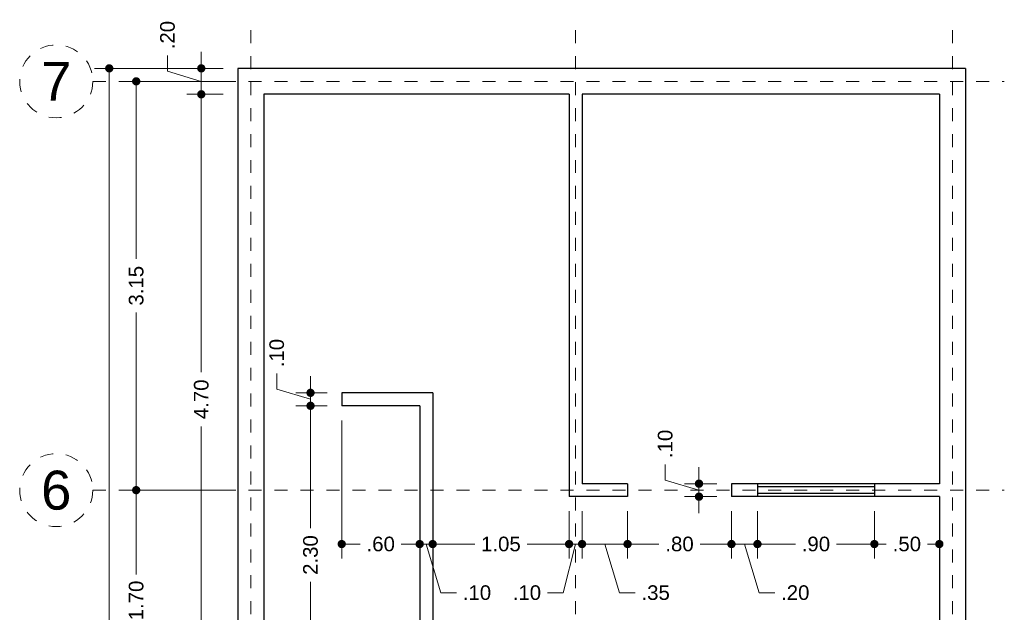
# Model space of a CAD drawing. Header units: millimetres. Extents: x 36.2 to 43.9, y 0.1 to 15.9.
# Tile 4 of 4: x 36.2 to 43.7, y 11.3 to 15.9. Entities that reach past the tile are written whole.
import ezdxf
from ezdxf.enums import TextEntityAlignment as Align

# ---------------------------------------------------------------- set-up
doc = ezdxf.new("R2010")
doc.units = ezdxf.units.MM
doc.header["$LTSCALE"] = 0.001
doc.linetypes.add('CENTER2', pattern=[28.575, 19.05, -3.175, 3.175, -3.175])
for name, color, linetype, lineweight in [('Cotas', 7, 'Continuous', 18), ('Ejes', 7, 'CENTER2', 5), ('Muros', 7, 'Continuous', 30), ('Ventanas', 5, 'Continuous', 25)]:
    doc.layers.add(name, color=color, linetype=linetype, lineweight=lineweight)
doc.styles.get("Standard").update_dxf_attribs({"font": 'arial.ttf'})
doc.dimstyles.new('1-75', dxfattribs={"dimscale": 75, "dimtxt": 0.0015, "dimasz": 0.00085, "dimexe": 0.0015, "dimexo": 0.0015, "dimgap": 0.0008, "dimtad": 0, "dimzin": 4, "dimdsep": 46, "dimtxsty": 'Standard', "dimblk": 'DOT', "dimcen": 0.09, "dimclrd": 256, "dimclre": 256, "dimclrt": 256, "dimadec": 0, "dimazin": 0, "dimtfac": 1, "dimtofl": 0, "dimtmove": 1, "dimatfit": 2, "dimfxl": 0.0015, "dimtfill": 1, "dimtolj": 1, "dimtzin": 4, "dimlwd": -1, "dimlwe": -1, "dimarcsym": 0})

# ---------------------------------------------------------------- blocks, each defined once
blk = doc.blocks.new('_DOT')
at = {"color": 0, "linetype": 'ByBlock'}
blk.add_line((-0.5, 0), (-1, 0), dxfattribs=at)
at = {"color": 0, "linetype": 'ByBlock', "const_width": 0.5}
blk.add_lwpolyline([(-0.25, 0, 1), (0.25, 0, 1)], format="xyb", close=True, dxfattribs=at)
blk = doc.blocks.new('*D15')
at = {"layer": 'Cotas', "transparency": 16777216}
for p, q in [((37.7303, 15.4813), (36.7406, 15.4813)), ((36.8531, 15.4176), (36.8531, 8.8756)), ((36.8531, 1.8451), (36.8531, 8.387)), ((37.7303, 1.7813), (36.7406, 1.7813))]:
    blk.add_line(p, q, dxfattribs=at)
at = {"layer": 'Defpoints', "color": 0, "transparency": 16777216}
for p in [(36.8531, 15.4813), (37.8428, 15.4813), (37.8428, 1.7813)]:
    blk.add_point(p, dxfattribs=at)
at = {"layer": 'Cotas', "transparency": 16777216, "xscale": 0.06375, "yscale": 0.06375, "zscale": 0.06375}
for p, rotation in [((36.8531, 15.4813), 90), ((36.8531, 1.7813), 270)]:
    blk.add_blockref('_DOT', p, dxfattribs=dict(at, rotation=rotation))
at = {"layer": 'Cotas', "transparency": 16777216, "insert": (36.8531, 8.6313), "char_height": 0.1125, "attachment_point": 5, "rotation": 90, "bg_fill": 3, "box_fill_scale": 1.1, "bg_fill_color": 256, "bg_fill_true_color": 13158600, "bg_fill_transparency": 0}
blk.add_mtext('\\A1;13.70', dxfattribs=at)
blk = doc.blocks.new('*D20')
at = {"layer": 'Cotas', "transparency": 16777216}
for p, q in [((37.7303, 12.2313), (36.9483, 12.2313)), ((37.0608, 12.1676), (37.0608, 11.5819)), ((37.0608, 10.5951), (37.0608, 11.1807)), ((37.7303, 10.5313), (36.9483, 10.5313))]:
    blk.add_line(p, q, dxfattribs=at)
at = {"layer": 'Defpoints', "color": 0, "transparency": 16777216}
for p in [(37.0608, 12.2313), (37.8428, 12.2313), (37.8428, 10.5313)]:
    blk.add_point(p, dxfattribs=at)
at = {"layer": 'Cotas', "transparency": 16777216, "xscale": 0.06375, "yscale": 0.06375, "zscale": 0.06375}
for p, rotation in [((37.0608, 12.2313), 90), ((37.0608, 10.5313), 270)]:
    blk.add_blockref('_DOT', p, dxfattribs=dict(at, rotation=rotation))
at = {"layer": 'Cotas', "transparency": 16777216, "insert": (37.0608, 11.3813), "char_height": 0.1125, "attachment_point": 5, "rotation": 90, "bg_fill": 3, "box_fill_scale": 1.1, "bg_fill_color": 256, "bg_fill_true_color": 13158600, "bg_fill_transparency": 0}
blk.add_mtext('\\A1;1.70', dxfattribs=at)
blk = doc.blocks.new('*D21')
at = {"layer": 'Cotas', "transparency": 16777216}
for p, q in [((37.7303, 15.3813), (36.9483, 15.3813)), ((37.0608, 15.3176), (37.0608, 14.0128)), ((37.0608, 12.2951), (37.0608, 13.5998)), ((37.7303, 12.2313), (36.9483, 12.2313))]:
    blk.add_line(p, q, dxfattribs=at)
at = {"layer": 'Defpoints', "color": 0, "transparency": 16777216}
for p in [(37.0608, 15.3813), (37.8428, 15.3813), (37.8428, 12.2313)]:
    blk.add_point(p, dxfattribs=at)
at = {"layer": 'Cotas', "transparency": 16777216, "xscale": 0.06375, "yscale": 0.06375, "zscale": 0.06375}
for p, rotation in [((37.0608, 15.3813), 90), ((37.0608, 12.2313), 270)]:
    blk.add_blockref('_DOT', p, dxfattribs=dict(at, rotation=rotation))
at = {"layer": 'Cotas', "transparency": 16777216, "insert": (37.0608, 13.8063), "char_height": 0.1125, "attachment_point": 5, "rotation": 90, "bg_fill": 3, "box_fill_scale": 1.1, "bg_fill_color": 256, "bg_fill_true_color": 13158600, "bg_fill_transparency": 0}
blk.add_mtext('\\A1;3.15', dxfattribs=at)
blk = doc.blocks.new('*D26')
at = {"layer": 'Cotas', "transparency": 16777216}
for p, q in [((37.7303, 15.2813), (37.4492, 15.2813)), ((37.5617, 15.2176), (37.5617, 13.1395)), ((37.5617, 10.6451), (37.5617, 12.7231)), ((37.7303, 10.5813), (37.4492, 10.5813))]:
    blk.add_line(p, q, dxfattribs=at)
at = {"layer": 'Defpoints', "color": 0, "transparency": 16777216}
for p in [(37.5617, 15.2813), (37.8428, 15.2813), (37.8428, 10.5813)]:
    blk.add_point(p, dxfattribs=at)
at = {"layer": 'Cotas', "transparency": 16777216, "xscale": 0.06375, "yscale": 0.06375, "zscale": 0.06375}
for p, rotation in [((37.5617, 15.2813), 90), ((37.5617, 10.5813), 270)]:
    blk.add_blockref('_DOT', p, dxfattribs=dict(at, rotation=rotation))
at = {"layer": 'Cotas', "transparency": 16777216, "insert": (37.5617, 12.9313), "char_height": 0.1125, "attachment_point": 5, "rotation": 90, "bg_fill": 3, "box_fill_scale": 1.1, "bg_fill_color": 256, "bg_fill_true_color": 13158600, "bg_fill_transparency": 0}
blk.add_mtext('\\A1;4.70', dxfattribs=at)
blk = doc.blocks.new('*D27')
at = {"layer": 'Cotas', "transparency": 16777216}
for p, q in [((37.3018, 15.4593), (37.3018, 15.5793)), ((37.5617, 15.5451), (37.5617, 15.6088)), ((37.7303, 15.4813), (37.4492, 15.4813)), ((37.5617, 15.2813), (37.5617, 15.4813)), ((37.5617, 15.3813), (37.3018, 15.4593)), ((37.7303, 15.2813), (37.4492, 15.2813)), ((37.5617, 15.2176), (37.5617, 15.1538))]:
    blk.add_line(p, q, dxfattribs=at)
at = {"layer": 'Defpoints', "color": 0, "transparency": 16777216}
for p in [(37.5617, 15.4813), (37.8428, 15.4813), (37.8428, 15.2813)]:
    blk.add_point(p, dxfattribs=at)
at = {"layer": 'Cotas', "transparency": 16777216, "xscale": 0.06375, "yscale": 0.06375, "zscale": 0.06375}
for p, rotation in [((37.5617, 15.4813), 270), ((37.5617, 15.2813), 90)]:
    blk.add_blockref('_DOT', p, dxfattribs=dict(at, rotation=rotation))
at = {"layer": 'Cotas', "transparency": 16777216, "insert": (37.3018, 15.7376), "char_height": 0.1125, "attachment_point": 5, "rotation": 90, "bg_fill": 3, "box_fill_scale": 1.1, "bg_fill_color": 256, "bg_fill_true_color": 13158600, "bg_fill_transparency": 0}
blk.add_mtext('\\A1;.20', dxfattribs=at)
blk = doc.blocks.new('*D37')
at = {"layer": 'Cotas', "transparency": 16777216}
for p, q in [((41.1328, 12.3093), (41.1328, 12.4293)), ((41.3927, 12.3451), (41.3927, 12.4088)), ((41.3927, 12.2313), (41.1328, 12.3093)), ((41.5303, 12.2813), (41.2802, 12.2813)), ((41.3927, 12.1813), (41.3927, 12.2813)), ((41.5303, 12.1813), (41.2802, 12.1813)), ((41.3927, 12.1176), (41.3927, 12.0538))]:
    blk.add_line(p, q, dxfattribs=at)
at = {"layer": 'Defpoints', "color": 0, "transparency": 16777216}
for p in [(41.3927, 12.2813), (41.6428, 12.2813), (41.6428, 12.1813)]:
    blk.add_point(p, dxfattribs=at)
at = {"layer": 'Cotas', "transparency": 16777216, "xscale": 0.06375, "yscale": 0.06375, "zscale": 0.06375}
for p, rotation in [((41.3927, 12.2813), 270), ((41.3927, 12.1813), 90)]:
    blk.add_blockref('_DOT', p, dxfattribs=dict(at, rotation=rotation))
at = {"layer": 'Cotas', "transparency": 16777216, "insert": (41.1328, 12.5876), "char_height": 0.1125, "attachment_point": 5, "rotation": 90, "bg_fill": 3, "box_fill_scale": 1.1, "bg_fill_color": 256, "bg_fill_true_color": 13158600, "bg_fill_transparency": 0}
blk.add_mtext('\\A1;.10', dxfattribs=at)
blk = doc.blocks.new('*D38')
at = {"layer": 'Cotas', "transparency": 16777216}
for p, q in [((41.6428, 12.0688), (41.6428, 11.7035)), ((41.8428, 12.0688), (41.8428, 11.7035)), ((41.579, 11.816), (41.5153, 11.816)), ((41.6428, 11.816), (41.8428, 11.816)), ((41.7428, 11.816), (41.8552, 11.4412)), ((41.9065, 11.816), (41.9703, 11.816)), ((41.8552, 11.4412), (41.9752, 11.4412))]:
    blk.add_line(p, q, dxfattribs=at)
at = {"layer": 'Defpoints', "color": 0, "transparency": 16777216}
for p in [(41.6428, 12.1813), (41.8428, 12.1813), (41.8428, 11.816)]:
    blk.add_point(p, dxfattribs=at)
at = {"layer": 'Cotas', "transparency": 16777216, "xscale": 0.06375, "yscale": 0.06375, "zscale": 0.06375}
blk.add_blockref('_DOT', (41.6428, 11.816), dxfattribs=at)
at = {"layer": 'Cotas', "transparency": 16777216, "xscale": 0.06375, "yscale": 0.06375, "zscale": 0.06375, "rotation": 180}
blk.add_blockref('_DOT', (41.8428, 11.816), dxfattribs=at)
at = {"layer": 'Cotas', "transparency": 16777216, "insert": (42.1336, 11.4412), "char_height": 0.1125, "attachment_point": 5, "bg_fill": 3, "box_fill_scale": 1.1, "bg_fill_color": 256, "bg_fill_true_color": 13158600, "bg_fill_transparency": 0}
blk.add_mtext('\\A1;.20', dxfattribs=at)
blk = doc.blocks.new('*D39')
at = {"layer": 'Cotas', "transparency": 16777216}
for p, q in [((41.8428, 12.0688), (41.8428, 11.7035)), ((42.7428, 12.0688), (42.7428, 11.7035)), ((41.9065, 11.816), (42.1344, 11.816)), ((42.679, 11.816), (42.4511, 11.816))]:
    blk.add_line(p, q, dxfattribs=at)
at = {"layer": 'Defpoints', "color": 0, "transparency": 16777216}
for p in [(41.8428, 12.1813), (42.7428, 12.1813), (42.7428, 11.816)]:
    blk.add_point(p, dxfattribs=at)
at = {"layer": 'Cotas', "transparency": 16777216, "xscale": 0.06375, "yscale": 0.06375, "zscale": 0.06375, "rotation": 180}
blk.add_blockref('_DOT', (41.8428, 11.816), dxfattribs=at)
at = {"layer": 'Cotas', "transparency": 16777216, "xscale": 0.06375, "yscale": 0.06375, "zscale": 0.06375}
blk.add_blockref('_DOT', (42.7428, 11.816), dxfattribs=at)
at = {"layer": 'Cotas', "transparency": 16777216, "insert": (42.2928, 11.816), "char_height": 0.1125, "attachment_point": 5, "bg_fill": 3, "box_fill_scale": 1.1, "bg_fill_color": 256, "bg_fill_true_color": 13158600, "bg_fill_transparency": 0}
blk.add_mtext('\\A1;.90', dxfattribs=at)
blk = doc.blocks.new('*D40')
at = {"layer": 'Cotas', "transparency": 16777216}
for p, q in [((42.7428, 12.0688), (42.7428, 11.7035)), ((43.2428, 12.0688), (43.2428, 11.7035)), ((42.8065, 11.816), (42.8344, 11.816)), ((43.179, 11.816), (43.1511, 11.816))]:
    blk.add_line(p, q, dxfattribs=at)
at = {"layer": 'Defpoints', "color": 0, "transparency": 16777216}
for p in [(42.7428, 12.1813), (43.2428, 12.1813), (43.2428, 11.816)]:
    blk.add_point(p, dxfattribs=at)
at = {"layer": 'Cotas', "transparency": 16777216, "xscale": 0.06375, "yscale": 0.06375, "zscale": 0.06375, "rotation": 180}
blk.add_blockref('_DOT', (42.7428, 11.816), dxfattribs=at)
at = {"layer": 'Cotas', "transparency": 16777216, "xscale": 0.06375, "yscale": 0.06375, "zscale": 0.06375}
blk.add_blockref('_DOT', (43.2428, 11.816), dxfattribs=at)
at = {"layer": 'Cotas', "transparency": 16777216, "insert": (42.9928, 11.816), "char_height": 0.1125, "attachment_point": 5, "bg_fill": 3, "box_fill_scale": 1.1, "bg_fill_color": 256, "bg_fill_true_color": 13158600, "bg_fill_transparency": 0}
blk.add_mtext('\\A1;.50', dxfattribs=at)
blk = doc.blocks.new('*D41')
at = {"layer": 'Cotas', "transparency": 16777216}
for p, q in [((40.8428, 12.0688), (40.8428, 11.7035)), ((41.6428, 12.0688), (41.6428, 11.7035)), ((40.9065, 11.816), (41.0844, 11.816)), ((41.579, 11.816), (41.4011, 11.816))]:
    blk.add_line(p, q, dxfattribs=at)
at = {"layer": 'Defpoints', "color": 0, "transparency": 16777216}
for p in [(40.8428, 12.1813), (41.6428, 12.1813), (40.8428, 11.816)]:
    blk.add_point(p, dxfattribs=at)
at = {"layer": 'Cotas', "transparency": 16777216, "xscale": 0.06375, "yscale": 0.06375, "zscale": 0.06375, "rotation": 180}
blk.add_blockref('_DOT', (40.8428, 11.816), dxfattribs=at)
at = {"layer": 'Cotas', "transparency": 16777216, "xscale": 0.06375, "yscale": 0.06375, "zscale": 0.06375}
blk.add_blockref('_DOT', (41.6428, 11.816), dxfattribs=at)
at = {"layer": 'Cotas', "transparency": 16777216, "insert": (41.2428, 11.816), "char_height": 0.1125, "attachment_point": 5, "bg_fill": 3, "box_fill_scale": 1.1, "bg_fill_color": 256, "bg_fill_true_color": 13158600, "bg_fill_transparency": 0}
blk.add_mtext('\\A1;.80', dxfattribs=at)
blk = doc.blocks.new('*D42')
at = {"layer": 'Cotas', "transparency": 16777216}
for p, q in [((39.3428, 12.1188), (39.3428, 11.7035)), ((40.3928, 12.0688), (40.3928, 11.7035)), ((39.4065, 11.816), (39.6665, 11.816)), ((40.329, 11.816), (40.069, 11.816))]:
    blk.add_line(p, q, dxfattribs=at)
at = {"layer": 'Defpoints', "color": 0, "transparency": 16777216}
for p in [(39.3428, 12.2313), (40.3928, 12.1813), (39.3428, 11.816)]:
    blk.add_point(p, dxfattribs=at)
at = {"layer": 'Cotas', "transparency": 16777216, "xscale": 0.06375, "yscale": 0.06375, "zscale": 0.06375, "rotation": 180}
blk.add_blockref('_DOT', (39.3428, 11.816), dxfattribs=at)
at = {"layer": 'Cotas', "transparency": 16777216, "xscale": 0.06375, "yscale": 0.06375, "zscale": 0.06375}
blk.add_blockref('_DOT', (40.3928, 11.816), dxfattribs=at)
at = {"layer": 'Cotas', "transparency": 16777216, "insert": (39.8678, 11.816), "char_height": 0.1125, "attachment_point": 5, "bg_fill": 3, "box_fill_scale": 1.1, "bg_fill_color": 256, "bg_fill_true_color": 13158600, "bg_fill_transparency": 0}
blk.add_mtext('\\A1;1.05', dxfattribs=at)
blk = doc.blocks.new('*D43')
at = {"layer": 'Cotas', "transparency": 16777216}
for p, q in [((39.3428, 12.1188), (39.3428, 11.7035)), ((39.2428, 11.9432), (39.2428, 11.7035)), ((39.179, 11.816), (39.1153, 11.816)), ((39.3428, 11.816), (39.2428, 11.816)), ((39.2928, 11.816), (39.4052, 11.4412)), ((39.4065, 11.816), (39.4703, 11.816)), ((39.4052, 11.4412), (39.5252, 11.4412))]:
    blk.add_line(p, q, dxfattribs=at)
at = {"layer": 'Defpoints', "color": 0, "transparency": 16777216}
for p in [(39.3428, 12.2313), (39.2428, 12.0557), (39.2428, 11.816)]:
    blk.add_point(p, dxfattribs=at)
at = {"layer": 'Cotas', "transparency": 16777216, "xscale": 0.06375, "yscale": 0.06375, "zscale": 0.06375}
blk.add_blockref('_DOT', (39.2428, 11.816), dxfattribs=at)
at = {"layer": 'Cotas', "transparency": 16777216, "xscale": 0.06375, "yscale": 0.06375, "zscale": 0.06375, "rotation": 180}
blk.add_blockref('_DOT', (39.3428, 11.816), dxfattribs=at)
at = {"layer": 'Cotas', "transparency": 16777216, "insert": (39.6836, 11.4412), "char_height": 0.1125, "attachment_point": 5, "bg_fill": 3, "box_fill_scale": 1.1, "bg_fill_color": 256, "bg_fill_true_color": 13158600, "bg_fill_transparency": 0}
blk.add_mtext('\\A1;.10', dxfattribs=at)
blk = doc.blocks.new('*D44')
at = {"layer": 'Cotas', "transparency": 16777216}
for p, q in [((38.6428, 12.7688), (38.6428, 11.7035)), ((39.2428, 11.8438), (39.2428, 11.9285)), ((38.7065, 11.816), (38.7844, 11.816)), ((39.179, 11.816), (39.1011, 11.816))]:
    blk.add_line(p, q, dxfattribs=at)
at = {"layer": 'Defpoints', "color": 0, "transparency": 16777216}
for p in [(38.6428, 12.8813), (38.6428, 11.816), (39.2428, 11.7313)]:
    blk.add_point(p, dxfattribs=at)
at = {"layer": 'Cotas', "transparency": 16777216, "xscale": 0.06375, "yscale": 0.06375, "zscale": 0.06375, "rotation": 180}
blk.add_blockref('_DOT', (38.6428, 11.816), dxfattribs=at)
at = {"layer": 'Cotas', "transparency": 16777216, "xscale": 0.06375, "yscale": 0.06375, "zscale": 0.06375}
blk.add_blockref('_DOT', (39.2428, 11.816), dxfattribs=at)
at = {"layer": 'Cotas', "transparency": 16777216, "insert": (38.9428, 11.816), "char_height": 0.1125, "attachment_point": 5, "bg_fill": 3, "box_fill_scale": 1.1, "bg_fill_color": 256, "bg_fill_true_color": 13158600, "bg_fill_transparency": 0}
blk.add_mtext('\\A1;.60', dxfattribs=at)
blk = doc.blocks.new('*D50')
at = {"layer": 'Cotas', "transparency": 16777216}
for p, q in [((40.3928, 12.0688), (40.3928, 11.7035)), ((40.4928, 12.0688), (40.4928, 11.7035)), ((40.329, 11.816), (40.2653, 11.816)), ((40.4428, 11.816), (40.3464, 11.4412)), ((40.3928, 11.816), (40.4928, 11.816)), ((40.5565, 11.816), (40.6203, 11.816)), ((40.3464, 11.4412), (40.2264, 11.4412))]:
    blk.add_line(p, q, dxfattribs=at)
at = {"layer": 'Defpoints', "color": 0, "transparency": 16777216}
for p in [(40.3928, 12.1813), (40.4928, 12.1813), (40.4928, 11.816)]:
    blk.add_point(p, dxfattribs=at)
at = {"layer": 'Cotas', "transparency": 16777216, "xscale": 0.06375, "yscale": 0.06375, "zscale": 0.06375}
blk.add_blockref('_DOT', (40.3928, 11.816), dxfattribs=at)
at = {"layer": 'Cotas', "transparency": 16777216, "xscale": 0.06375, "yscale": 0.06375, "zscale": 0.06375, "rotation": 180}
blk.add_blockref('_DOT', (40.4928, 11.816), dxfattribs=at)
at = {"layer": 'Cotas', "transparency": 16777216, "insert": (40.0681, 11.4412), "char_height": 0.1125, "attachment_point": 5, "bg_fill": 3, "box_fill_scale": 1.1, "bg_fill_color": 256, "bg_fill_true_color": 13158600, "bg_fill_transparency": 0}
blk.add_mtext('\\A1;.10', dxfattribs=at)
blk = doc.blocks.new('*D51')
at = {"layer": 'Cotas', "transparency": 16777216}
for p, q in [((40.4928, 12.0688), (40.4928, 11.7035)), ((40.8428, 12.0688), (40.8428, 11.7035)), ((40.5565, 11.816), (40.779, 11.816)), ((40.6678, 11.816), (40.7803, 11.4411)), ((40.7803, 11.4411), (40.9003, 11.4411))]:
    blk.add_line(p, q, dxfattribs=at)
at = {"layer": 'Defpoints', "color": 0, "transparency": 16777216}
for p in [(40.4928, 12.1813), (40.8428, 12.1813), (40.8428, 11.816)]:
    blk.add_point(p, dxfattribs=at)
at = {"layer": 'Cotas', "transparency": 16777216, "xscale": 0.06375, "yscale": 0.06375, "zscale": 0.06375, "rotation": 180}
blk.add_blockref('_DOT', (40.4928, 11.816), dxfattribs=at)
at = {"layer": 'Cotas', "transparency": 16777216, "xscale": 0.06375, "yscale": 0.06375, "zscale": 0.06375}
blk.add_blockref('_DOT', (40.8428, 11.816), dxfattribs=at)
at = {"layer": 'Cotas', "transparency": 16777216, "insert": (41.0592, 11.4411), "char_height": 0.1125, "attachment_point": 5, "bg_fill": 3, "box_fill_scale": 1.1, "bg_fill_color": 256, "bg_fill_true_color": 13158600, "bg_fill_transparency": 0}
blk.add_mtext('\\A1;.35', dxfattribs=at)
blk = doc.blocks.new('*D55')
at = {"layer": 'Cotas', "transparency": 16777216}
for p, q in [((38.1427, 13.0093), (38.1427, 13.1293)), ((38.4026, 13.0451), (38.4026, 13.1088)), ((38.4026, 12.9313), (38.1427, 13.0093)), ((38.5303, 12.9813), (38.2901, 12.9813)), ((38.4026, 12.9813), (38.4026, 12.8813)), ((38.5303, 12.8813), (38.2901, 12.8813)), ((38.4026, 12.8176), (38.4026, 12.7538))]:
    blk.add_line(p, q, dxfattribs=at)
at = {"layer": 'Defpoints', "color": 0, "transparency": 16777216}
for p in [(38.6428, 12.9813), (38.4026, 12.8813), (38.6428, 12.8813)]:
    blk.add_point(p, dxfattribs=at)
at = {"layer": 'Cotas', "transparency": 16777216, "xscale": 0.06375, "yscale": 0.06375, "zscale": 0.06375}
for p, rotation in [((38.4026, 12.9813), 270), ((38.4026, 12.8813), 90)]:
    blk.add_blockref('_DOT', p, dxfattribs=dict(at, rotation=rotation))
at = {"layer": 'Cotas', "transparency": 16777216, "insert": (38.1427, 13.2876), "char_height": 0.1125, "attachment_point": 5, "rotation": 90, "bg_fill": 3, "box_fill_scale": 1.1, "bg_fill_color": 256, "bg_fill_true_color": 13158600, "bg_fill_transparency": 0}
blk.add_mtext('\\A1;.10', dxfattribs=at)
blk = doc.blocks.new('*D56')
at = {"layer": 'Cotas', "transparency": 16777216}
for p, q in [((38.5303, 12.8813), (38.2901, 12.8813)), ((38.4026, 12.8176), (38.4026, 11.9382)), ((38.4026, 10.6451), (38.4026, 11.5244)), ((38.4338, 10.5813), (38.2901, 10.5813))]:
    blk.add_line(p, q, dxfattribs=at)
at = {"layer": 'Defpoints', "color": 0, "transparency": 16777216}
for p in [(38.6428, 12.8813), (38.4026, 10.5813), (38.5463, 10.5813)]:
    blk.add_point(p, dxfattribs=at)
at = {"layer": 'Cotas', "transparency": 16777216, "xscale": 0.06375, "yscale": 0.06375, "zscale": 0.06375}
for p, rotation in [((38.4026, 12.8813), 90), ((38.4026, 10.5813), 270)]:
    blk.add_blockref('_DOT', p, dxfattribs=dict(at, rotation=rotation))
at = {"layer": 'Cotas', "transparency": 16777216, "insert": (38.4026, 11.7313), "char_height": 0.1125, "attachment_point": 5, "rotation": 90, "bg_fill": 3, "box_fill_scale": 1.1, "bg_fill_color": 256, "bg_fill_true_color": 13158600, "bg_fill_transparency": 0}
blk.add_mtext('\\A1;2.30', dxfattribs=at)

msp = doc.modelspace()

# ---------------------------------------------------------------- linework, layer by layer
at = {"layer": 'Ejes', "linetype": 'CENTER2'}
for p, q in [((37.9428, 0.6751), (37.9428, 15.7813)), ((40.4428, 0.6751), (40.4428, 15.7813)), ((43.3428, 0.6751), (43.3428, 15.7813)), ((36.7264, 15.3813), (43.7428, 15.3813)), ((36.7264, 12.2313), (43.7428, 12.2313))]:
    msp.add_line(p, q, dxfattribs=at)
at = {"layer": 'Ejes'}
for centre in [(36.4452, 15.3813), (36.4452, 12.2313)]:
    msp.add_circle(centre, 0.2812, dxfattribs=at)
at = {"layer": 'Muros'}
for p, q in [((43.4428, 15.4813), (37.8428, 15.4813)), ((37.8428, 15.4813), (37.8428, 1.7813)), ((43.4428, 15.4813), (43.4428, 1.7813)), ((38.0428, 15.2813), (38.0428, 10.5813)), ((40.3928, 15.2813), (38.0428, 15.2813)), ((40.3928, 15.2813), (40.3928, 12.1813)), ((40.4928, 15.2813), (40.4928, 12.2813)), ((43.2428, 15.2813), (40.4928, 15.2813)), ((40.5928, 15.2813), (40.4928, 15.2813)), ((43.2428, 15.2813), (43.2428, 12.2813)), ((39.3428, 12.9813), (38.6428, 12.9813)), ((38.6428, 12.9813), (38.6428, 12.8813)), ((39.3428, 12.9813), (39.3428, 10.5813)), ((39.2428, 12.8813), (38.6428, 12.8813)), ((39.2428, 12.8813), (39.2428, 10.5813)), ((40.8428, 12.2813), (40.4928, 12.2813)), ((40.8428, 12.2813), (40.8428, 12.1813)), ((43.2428, 12.2813), (41.6428, 12.2813)), ((41.6428, 12.2813), (41.6428, 12.1813)), ((40.8428, 12.1813), (40.3928, 12.1813)), ((43.2428, 12.1813), (41.6428, 12.1813)), ((43.2428, 12.1813), (43.2428, 10.5813))]:
    msp.add_line(p, q, dxfattribs=at)
at = {"layer": 'Ventanas'}
for p, q in [((41.8428, 12.2813), (41.8428, 12.1813)), ((42.7428, 12.2813), (42.7428, 12.1813)), ((42.7428, 12.2563), (41.8428, 12.2563)), ((42.7428, 12.2063), (41.8428, 12.2063))]:
    msp.add_line(p, q, dxfattribs=at)

# ---------------------------------------------------------------- texts
at = {"layer": 'Ejes'}
for s, p in [('7', (36.4452, 15.3813)), ('6', (36.4452, 12.2313))]:
    msp.add_text(s, height=0.3, dxfattribs=at).set_placement(p, align=Align.MIDDLE_CENTER)

# ---------------------------------------------------------------- next in the draw order: dimensions: what is measured, and where the dimension line sits
at = {"layer": 'Cotas'}
for base, p1, p2, picture, middle in [((36.8531, 15.4813), (37.8428, 1.7813), (37.8428, 15.4813), '*D15', (36.8531, 8.6313)), ((41.3927, 12.2813), (41.6428, 12.1813), (41.6428, 12.2813), '*D37', (41.1328, 12.4893))]:
    dim = msp.add_linear_dim(base=base, p1=p1, p2=p2, angle=90, dimstyle='1-75', dxfattribs=at)
    dim.commit()
    dim.dimension.update_dxf_attribs({"geometry": picture, "text_midpoint": middle})
dim = msp.add_linear_dim(base=(39.3428, 11.816), p1=(40.3928, 12.1813), p2=(39.3428, 12.2313), dimstyle='1-75', dxfattribs=at)
dim.commit()
dim.dimension.update_dxf_attribs({"geometry": '*D42', "text_midpoint": (39.8678, 11.816)})

# ---------------------------------------------------------------- next in the draw order: dimensions: what is measured, and where the dimension line sits
dim = msp.add_linear_dim(base=(37.0608, 12.2313), p1=(37.8428, 10.5313), p2=(37.8428, 12.2313), angle=90, dimstyle='1-75', dxfattribs=at)
dim.commit()
dim.dimension.update_dxf_attribs({"geometry": '*D20', "text_midpoint": (37.0608, 11.3813)})
for base, p1, p2, picture, middle in [((39.2428, 11.816), (39.3428, 12.2313), (39.2428, 12.0557), '*D43', (39.5852, 11.4412)), ((41.8428, 11.816), (41.6428, 12.1813), (41.8428, 12.1813), '*D38', (42.0352, 11.4412))]:
    dim = msp.add_linear_dim(base=base, p1=p1, p2=p2, dimstyle='1-75', dxfattribs=at)
    dim.commit()
    dim.dimension.update_dxf_attribs({"geometry": picture, "text_midpoint": middle})
dim = msp.add_linear_dim(base=(40.4928, 11.816), p1=(40.3928, 12.1813), p2=(40.4928, 12.1813), dimstyle='1-75', dxfattribs=at)
dim.commit()
dim.dimension.update_dxf_attribs({"geometry": '*D50', "text_midpoint": (40.1664, 11.4412), "dimtype": 160})

# ---------------------------------------------------------------- next in the draw order: dimensions: what is measured, and where the dimension line sits
dim = msp.add_linear_dim(base=(37.0608, 15.3813), p1=(37.8428, 12.2313), p2=(37.8428, 15.3813), angle=90, dimstyle='1-75', dxfattribs=at)
dim.commit()
dim.dimension.update_dxf_attribs({"geometry": '*D21', "text_midpoint": (37.0608, 13.8063)})
for base, p1, p2, picture, middle in [((38.6428, 11.816), (39.2428, 11.7313), (38.6428, 12.8813), '*D44', (38.9428, 11.816)), ((40.8428, 11.816), (41.6428, 12.1813), (40.8428, 12.1813), '*D41', (41.2428, 11.816)), ((42.7428, 11.816), (41.8428, 12.1813), (42.7428, 12.1813), '*D39', (42.2928, 11.816))]:
    dim = msp.add_linear_dim(base=base, p1=p1, p2=p2, dimstyle='1-75', dxfattribs=at)
    dim.commit()
    dim.dimension.update_dxf_attribs({"geometry": picture, "text_midpoint": middle})

# ---------------------------------------------------------------- next in the draw order: dimensions: what is measured, and where the dimension line sits
for base, p1, p2, picture, middle in [((37.5617, 15.2813), (37.8428, 10.5813), (37.8428, 15.2813), '*D26', (37.5617, 12.9313)), ((38.4026, 12.8813), (38.6428, 12.9813), (38.6428, 12.8813), '*D55', (38.1427, 13.1893))]:
    dim = msp.add_linear_dim(base=base, p1=p1, p2=p2, angle=90, dimstyle='1-75', dxfattribs=at)
    dim.commit()
    dim.dimension.update_dxf_attribs({"geometry": picture, "text_midpoint": middle})
dim = msp.add_linear_dim(base=(40.8428, 11.816), p1=(40.4928, 12.1813), p2=(40.8428, 12.1813), dimstyle='1-75', dxfattribs=at)
dim.commit()
dim.dimension.update_dxf_attribs({"geometry": '*D51', "text_midpoint": (40.9603, 11.4411)})
dim = msp.add_linear_dim(base=(43.2428, 11.816), p1=(42.7428, 12.1813), p2=(43.2428, 12.1813), dimstyle='1-75', dxfattribs=at)
dim.commit()
dim.dimension.update_dxf_attribs({"geometry": '*D40', "text_midpoint": (42.9928, 11.816), "dimtype": 160})

# ---------------------------------------------------------------- next in the draw order: dimensions: what is measured, and where the dimension line sits
for base, p1, p2, picture, middle in [((37.5617, 15.4813), (37.8428, 15.2813), (37.8428, 15.4813), '*D27', (37.3018, 15.6393)), ((38.4026, 10.5813), (38.6428, 12.8813), (38.5463, 10.5813), '*D56', (38.4026, 11.7313))]:
    dim = msp.add_linear_dim(base=base, p1=p1, p2=p2, angle=90, dimstyle='1-75', dxfattribs=at)
    dim.commit()
    dim.dimension.update_dxf_attribs({"geometry": picture, "text_midpoint": middle})

doc.saveas('drawing.dxf')
